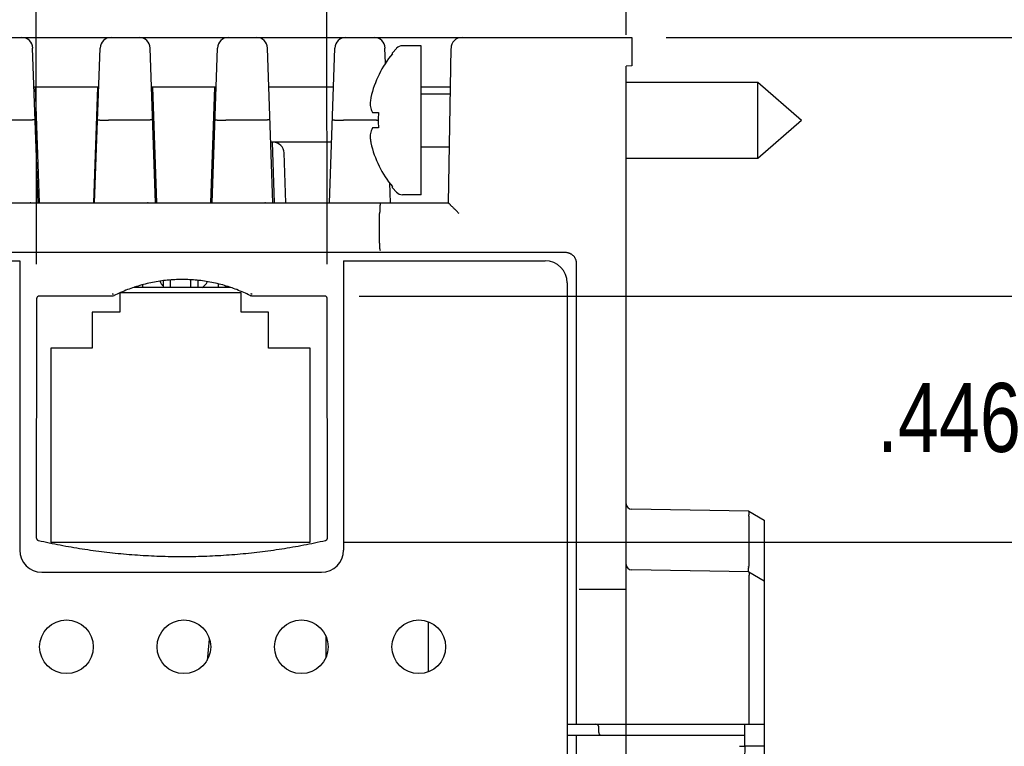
# Model space of a CAD drawing. Header units: inches. Extents: x 0 to 22, y 0 to 17.
# Tile 24 of 44: x 11.8 to 13.6, y 5 to 6.3. Entities that reach past the tile are written whole.
import ezdxf

# ---------------------------------------------------------------- set-up
doc = ezdxf.new("R2010")
doc.units = ezdxf.units.IN
doc.header["$LTSCALE"] = 1.21
doc.header["$MEASUREMENT"] = 0
doc.layers.get('0').update_dxf_attribs({"linetype": 'CONTINUOUS'})
doc.layers.add('DIMENSIONS', color=7, linetype='CONTINUOUS')
doc.styles.get("Standard").update_dxf_attribs({"font": 'txt', "width": 0.8})
doc.dimstyles.new('DIMSTYLE_1', dxfattribs={"dimtxt": 0.125, "dimasz": 0.18, "dimexe": 0.18, "dimexo": 0.0625, "dimgap": 0.09, "dimtad": 0, "dimtih": 1, "dimtoh": 1, "dimdec": 3, "dimzin": 4, "dimdsep": 46, "dimtxsty": 'STANDARD', "dimblk": '_FILLED', "dimblk1": '_FILLED', "dimblk2": '_FILLED', "dimcen": 0.09, "dimadec": 0, "dimazin": 0, "dimtp": 0.01, "dimtm": 0.01, "dimtfac": 1, "dimtdec": 3, "dimtofl": 0, "dimtmove": 0, "dimatfit": 3, "dimldrblk": '_FILLED', "dimfxl": 1, "dimtolj": 1, "dimtzin": 4, "dimarcsym": 0})

# ---------------------------------------------------------------- blocks, each defined once
blk = doc.blocks.new('_FILLED')
at = {"color": 0, "linetype": 'BYBLOCK'}
blk.add_solid([(0, 0), (-1, 0.1736), (-1, -0.1736)], dxfattribs=at)
blk = doc.blocks.new('*D5')
at = {"layer": 'DIMENSIONS', "color": 2, "linetype": 'CONTINUOUS'}
for p, q in [((14.6102, 6.268), (14.6102, 6.628)), ((12.9448, 6.268), (14.7352, 6.268)), ((12.3877, 5.7993), (14.7352, 5.7993)), ((14.6102, 5.7993), (14.6102, 5.4393))]:
    blk.add_line(p, q, dxfattribs=at)
at = {"layer": 'DIMENSIONS', "color": 2, "linetype": 'CONTINUOUS', "xscale": 0.18, "yscale": 0.18, "zscale": 0.18}
for p, rotation in [((14.6102, 6.268), 270), ((14.6102, 5.7993), 90)]:
    blk.add_blockref('_FILLED', p, dxfattribs=dict(at, rotation=rotation))
at = {"layer": 'DIMENSIONS', "color": 2, "linetype": 'CONTINUOUS', "width": 0.8}
for s, p in [('.469', (14.0477, 5.9682)), ('[', (14.5727, 5.9682)), ('11.9', (14.6727, 5.9682)), (']', (15.0727, 5.9682))]:
    blk.add_text(s, height=0.125, dxfattribs=at).set_placement(p)
blk = doc.blocks.new('*D6')
at = {"layer": 'DIMENSIONS', "color": 2, "linetype": 'CONTINUOUS'}
for p, q in [((13.9403, 5.7993), (13.9403, 6.1593)), ((12.3877, 5.7993), (14.0653, 5.7993)), ((12.3613, 5.353), (14.0653, 5.353)), ((13.9403, 5.353), (13.9403, 4.993))]:
    blk.add_line(p, q, dxfattribs=at)
at = {"layer": 'DIMENSIONS', "color": 2, "linetype": 'CONTINUOUS', "xscale": 0.18, "yscale": 0.18, "zscale": 0.18}
for p, rotation in [((13.9403, 5.7993), 270), ((13.9403, 5.353), 90)]:
    blk.add_blockref('_FILLED', p, dxfattribs=dict(at, rotation=rotation))
at = {"layer": 'DIMENSIONS', "color": 2, "linetype": 'CONTINUOUS', "width": 0.8}
for s, p in [('.446', (13.3278, 5.5166)), ('[', (13.8528, 5.5166)), ('11.34', (13.9528, 5.5166)), (']', (14.4528, 5.5166))]:
    blk.add_text(s, height=0.125, dxfattribs=at).set_placement(p)
blk = doc.blocks.new('*D10')
at = {"layer": 'DIMENSIONS', "color": 2, "linetype": 'CONTINUOUS'}
for p, q in [((12.3301, 5.8568), (12.3286, 7.1436)), ((12.8722, 6.2726), (12.8712, 7.1443)), ((12.6, 7.019), (11.8469, 7.018)), ((12.3287, 7.0186), (12.6, 7.019)), ((12.8713, 7.0193), (12.6, 7.019))]:
    blk.add_line(p, q, dxfattribs=at)
at = {"layer": 'DIMENSIONS', "color": 2, "linetype": 'CONTINUOUS', "xscale": 0.18, "yscale": 0.18, "zscale": 0.18}
for p, rotation in [((12.3287, 7.0186), 180.06987), ((12.8713, 7.0193), 0.06987)]:
    blk.add_blockref('_FILLED', p, dxfattribs=dict(at, rotation=rotation))
at = {"layer": 'DIMENSIONS', "color": 2, "linetype": 'CONTINUOUS', "width": 0.8}
for s, p in [('[', (11.0844, 6.9555)), (']', (11.6844, 6.9555)), ('.543', (10.5594, 6.9555)), ('13.78', (11.1844, 6.9555))]:
    blk.add_text(s, height=0.125, dxfattribs=at).set_placement(p)
blk = doc.blocks.new('*D11')
at = {"layer": 'DIMENSIONS', "color": 2, "linetype": 'CONTINUOUS'}
for p, q in [((11.8029, 5.8568), (11.8017, 6.8277)), ((12.3301, 5.8568), (12.3289, 6.8283)), ((12.0655, 6.703), (11.3139, 6.7021)), ((11.8018, 6.7027), (12.0655, 6.703)), ((12.3291, 6.7033), (12.0655, 6.703))]:
    blk.add_line(p, q, dxfattribs=at)
at = {"layer": 'DIMENSIONS', "color": 2, "linetype": 'CONTINUOUS', "xscale": 0.18, "yscale": 0.18, "zscale": 0.18}
for p, rotation in [((11.8018, 6.7027), 180.06987), ((12.3291, 6.7033), 0.06987)]:
    blk.add_blockref('_FILLED', p, dxfattribs=dict(at, rotation=rotation))
at = {"layer": 'DIMENSIONS', "color": 2, "linetype": 'CONTINUOUS', "width": 0.8}
for s, p in [('[', (10.5514, 6.6395)), (']', (11.1514, 6.6395)), ('.527', (10.0264, 6.6395)), ('13.39', (10.6514, 6.6395))]:
    blk.add_text(s, height=0.125, dxfattribs=at).set_placement(p)
blk = doc.blocks.new('*D12')
at = {"layer": 'DIMENSIONS', "color": 2, "linetype": 'CONTINUOUS'}
for p, q in [((9.5733, 6.1528), (9.5733, 7.4929)), ((12.8723, 6.2726), (12.8723, 7.4929)), ((9.5733, 7.3679), (10.4911, 7.3679)), ((12.8723, 7.3679), (11.9411, 7.3679))]:
    blk.add_line(p, q, dxfattribs=at)
at = {"layer": 'DIMENSIONS', "color": 2, "linetype": 'CONTINUOUS', "xscale": 0.18, "yscale": 0.18, "zscale": 0.18, "rotation": 180}
blk.add_blockref('_FILLED', (9.5733, 7.3679), dxfattribs=at)
at = {"layer": 'DIMENSIONS', "color": 2, "linetype": 'CONTINUOUS', "xscale": 0.18, "yscale": 0.18, "zscale": 0.18}
blk.add_blockref('_FILLED', (12.8723, 7.3679), dxfattribs=at)
at = {"layer": 'DIMENSIONS', "color": 2, "linetype": 'CONTINUOUS', "width": 0.8}
for s, p in [('3.299', (10.5536, 7.3054)), ('[', (11.1786, 7.3054)), ('83.79', (11.2786, 7.3054)), (']', (11.7786, 7.3054))]:
    blk.add_text(s, height=0.125, dxfattribs=at).set_placement(p)

msp = doc.modelspace()

# ---------------------------------------------------------------- linework, layer by layer
at = {"color": 7, "linetype": 'CONTINUOUS'}
for p, q in [((10.3078, 6.268), (12.8823, 6.268)), ((12.5003, 6.253), (12.4664, 6.253)), ((12.5003, 5.983), (12.5003, 6.253)), ((12.8823, 6.268), (12.8823, 6.2164)), ((11.8056, 5.968), (11.7958, 6.2487)), ((11.9082, 5.968), (11.918, 6.2487)), ((12.0186, 5.968), (12.0088, 6.2487)), ((12.1212, 5.968), (12.131, 6.2487)), ((12.2316, 5.968), (12.2218, 6.2487)), ((12.3342, 5.968), (12.344, 6.2487)), ((12.4358, 6.2215), (12.4348, 6.2487)), ((12.4555, 6.2483), (12.4483, 6.2403)), ((12.4483, 6.2383), (12.4483, 6.2403)), ((12.5497, 5.968), (12.5546, 6.2483)), ((12.8823, 6.2164), (12.8723, 6.216)), ((12.8723, 4.328), (12.8723, 6.216)), ((12.8723, 6.187), (13.1109, 6.187)), ((13.1109, 6.049), (13.1109, 6.187)), ((13.1109, 6.187), (13.1903, 6.118)), ((11.9155, 6.178), (11.7983, 6.178)), ((11.8004, 6.178), (11.8077, 5.968)), ((11.9134, 6.178), (11.9061, 5.968)), ((12.1285, 6.178), (12.0113, 6.178)), ((12.0134, 6.178), (12.0207, 5.968)), ((12.1191, 5.968), (12.1264, 6.178)), ((12.3415, 6.178), (12.2243, 6.178)), ((12.5534, 6.178), (12.5003, 6.178)), ((12.5003, 6.166), (12.5532, 6.166)), ((12.412, 6.132), (12.4225, 6.132)), ((11.7804, 6.118), (11.7204, 6.118)), ((11.9934, 6.118), (11.9334, 6.118)), ((12.2064, 6.118), (12.1464, 6.118)), ((12.4194, 6.118), (12.3594, 6.118)), ((13.1109, 6.049), (13.1903, 6.118)), ((12.4225, 6.104), (12.412, 6.104)), ((12.338, 6.078), (12.2278, 6.078)), ((12.2299, 6.0779), (12.2337, 5.968)), ((12.2551, 5.968), (12.252, 6.0587)), ((12.5003, 6.07), (12.5515, 6.07)), ((12.8723, 6.049), (13.1109, 6.049)), ((12.4446, 5.968), (12.4434, 6.0042)), ((12.4483, 5.9956), (12.4483, 5.9976)), ((12.4555, 5.9876), (12.4483, 5.9956)), ((12.5003, 5.983), (12.4664, 5.983)), ((10.5496, 5.968), (12.5497, 5.968)), ((12.425, 5.9023), (12.4251, 5.9487)), ((10.4357, 5.863), (11.7723, 5.863)), ((11.7723, 5.863), (11.7723, 5.3386)), ((12.3596, 5.863), (12.7253, 5.863)), ((12.3596, 5.863), (12.3596, 5.3386)), ((12.7823, 5.023), (12.7823, 5.858)), ((12.0328, 5.815), (12.0328, 5.8271)), ((12.0458, 5.815), (12.0458, 5.8284)), ((12.0828, 5.815), (12.0828, 5.8288)), ((12.0958, 5.815), (12.0958, 5.8277)), ((12.7653, 5.823), (12.7653, 4.7216)), ((12.1738, 5.805), (11.9538, 5.805)), ((11.9538, 5.805), (11.9538, 5.77)), ((12.1545, 5.815), (11.9795, 5.815)), ((11.9828, 5.815), (11.9828, 5.816)), ((11.9958, 5.815), (11.9958, 5.8199)), ((12.1328, 5.815), (12.1328, 5.8212)), ((12.1458, 5.815), (12.1458, 5.8177)), ((12.1738, 5.77), (12.1738, 5.805)), ((11.8029, 5.7943), (11.8024, 5.361)), ((11.941, 5.7993), (11.8079, 5.7993)), ((12.3252, 5.7993), (12.193, 5.7993)), ((12.3307, 5.361), (12.3302, 5.7943)), ((11.9538, 5.77), (11.9038, 5.77)), ((11.9038, 5.77), (11.9038, 5.705)), ((12.2238, 5.77), (12.1738, 5.77)), ((12.2238, 5.705), (12.2238, 5.77)), ((11.9038, 5.705), (11.8288, 5.705)), ((11.8288, 5.705), (11.8288, 5.353)), ((12.2988, 5.705), (12.2238, 5.705)), ((12.2988, 5.353), (12.2988, 5.705)), ((13.0944, 5.4091), (12.8821, 5.4128)), ((13.0944, 5.4091), (13.1223, 5.393)), ((13.0944, 5.3991), (13.0944, 5.3091)), ((13.1223, 5.393), (13.1223, 4.785)), ((11.8288, 5.353), (12.2988, 5.353)), ((11.8123, 5.2986), (12.3196, 5.2986)), ((13.0944, 5.2991), (12.8821, 5.3028)), ((13.0944, 5.2991), (13.1223, 5.283)), ((13.0944, 5.2891), (13.0944, 5.023)), ((12.8071, 5.268), (12.8723, 5.268)), ((12.5133, 5.2087), (12.5133, 5.118)), ((12.3273, 5.1818), (12.3273, 5.1449)), ((12.116, 5.1771), (12.112, 5.1388)), ((12.7653, 5.023), (13.1223, 5.023)), ((12.8226, 5.0079), (12.8224, 5.0181)), ((13.0872, 5.003), (13.0877, 5.023)), ((12.7653, 5.003), (13.0877, 5.003)), ((12.7823, 4.6663), (12.7823, 5.003)), ((12.8233, 5.0054), (12.8234, 5.003)), ((13.0877, 4.983), (13.0877, 5.003)), ((13.0779, 4.983), (13.087, 4.983)), ((13.1223, 4.983), (13.0874, 4.983))]:
    msp.add_line(p, q, dxfattribs=at)
for points in [[(11.7923, 5.968), (11.7914, 5.968), (11.791, 5.968)], [(12.0053, 5.968), (12.0044, 5.968), (12.004, 5.968)], [(12.2183, 5.968), (12.2174, 5.968), (12.217, 5.968)]]:
    msp.add_lwpolyline(points, dxfattribs=at)
for centre in [(11.8571, 5.1634), (12.0701, 5.1634), (12.2831, 5.1634), (12.4961, 5.1634)]:
    msp.add_circle(centre, 0.0486, dxfattribs=at)
for centre, radius, start, end in [((11.7759, 6.248), 0.02, 2, 90), ((11.938, 6.248), 0.02, 90, 178), ((11.9889, 6.248), 0.02, 2, 90), ((12.151, 6.248), 0.02, 90, 178), ((12.2019, 6.248), 0.02, 2, 90), ((12.364, 6.248), 0.02, 90, 178), ((12.4149, 6.248), 0.02, 2, 90), ((12.4664, 6.238), 0.015, 90, 136.356), ((12.5746, 6.248), 0.02, 90, 179), ((12.5922, 6.118), 0.1876, 140.0817, 167.33), ((12.232, 6.058), 0.02, 2, 90), ((12.5922, 6.118), 0.1876, 192.67, 219.9183), ((12.4664, 5.998), 0.015, 223.644, 270), ((12.7253, 5.823), 0.04, 0, 90), ((12.0455, 5.833), 0.02, 198.4819, 230.7392), ((12.0943, 5.833), 0.02, 295.7188, 337.7714), ((12.8823, 5.4228), 0.01, 179.9996, 269), ((11.8123, 5.3386), 0.04, 180, 270), ((12.3196, 5.3386), 0.04, 270, 360), ((12.8823, 5.3128), 0.01, 179.9996, 269), ((12.8174, 5.018), 0.005, 1, 90), ((12.8276, 5.008), 0.005, 181, 240.3333)]:
    msp.add_arc(centre, radius, start, end, dxfattribs=at)
for points, knots in [([(12.4092, 6.1591), (12.409, 6.1578), (12.4086, 6.1551), (12.4081, 6.151), (12.4079, 6.1483), (12.4078, 6.147)], [0, 0, 0, 0, 0.336744, 0.67005, 1, 1, 1, 1]), ([(12.4078, 6.147), (12.408, 6.1454), (12.4086, 6.1421), (12.41, 6.137), (12.4113, 6.1337), (12.412, 6.132)], [0, 0, 0, 0, 0.313298, 0.638874, 1, 1, 1, 1]), ([(12.4225, 6.132), (12.4226, 6.132), (12.4227, 6.132), (12.4228, 6.1319), (12.4229, 6.1319), (12.423, 6.1319)], [0, 0, 0, 0, 0.332161, 0.665456, 1, 1, 1, 1]), ([(12.423, 6.1319), (12.4228, 6.1288), (12.4225, 6.1226), (12.4225, 6.1133), (12.4228, 6.1071), (12.423, 6.104)], [0, 0, 0, 0, 0.333268, 0.666732, 1, 1, 1, 1]), ([(11.8004, 6.1183), (11.8004, 6.1183), (11.8003, 6.1184), (11.8, 6.1183), (11.7996, 6.1184), (11.799, 6.1184), (11.7983, 6.1184), (11.7974, 6.1184), (11.7963, 6.1184), (11.7951, 6.1184), (11.7938, 6.1183), (11.7924, 6.1183), (11.7909, 6.1183), (11.7893, 6.1182), (11.7876, 6.1182), (11.7859, 6.1181), (11.7841, 6.1181), (11.7822, 6.118), (11.781, 6.118), (11.7804, 6.118)], [0, 0, 0, 0, 0.006396, 0.019021, 0.040036, 0.069262, 0.106461, 0.151309, 0.203397, 0.262401, 0.32765, 0.398736, 0.47487, 0.555595, 0.640084, 0.727759, 0.817564, 0.908794, 1, 1, 1, 1]), ([(11.9134, 6.1183), (11.9134, 6.1183), (11.9135, 6.1185), (11.9138, 6.1183), (11.9142, 6.1184), (11.9148, 6.1184), (11.9156, 6.1184), (11.9164, 6.1184), (11.9175, 6.1184), (11.9187, 6.1183), (11.92, 6.1183), (11.9214, 6.1183), (11.9229, 6.1183), (11.9245, 6.1182), (11.9262, 6.1182), (11.928, 6.1181), (11.9298, 6.1181), (11.9316, 6.118), (11.9328, 6.118), (11.9334, 6.118)], [0, 0, 0, 0, 0.007399, 0.019934, 0.040828, 0.069955, 0.107066, 0.151831, 0.203848, 0.262795, 0.327994, 0.399035, 0.475128, 0.555817, 0.640278, 0.727928, 0.817703, 0.90888, 1, 1, 1, 1]), ([(12.0134, 6.1183), (12.0134, 6.1183), (12.0133, 6.1184), (12.013, 6.1183), (12.0126, 6.1184), (12.012, 6.1184), (12.0113, 6.1184), (12.0104, 6.1184), (12.0093, 6.1184), (12.0081, 6.1184), (12.0068, 6.1183), (12.0054, 6.1183), (12.0039, 6.1183), (12.0023, 6.1182), (12.0006, 6.1182), (11.9989, 6.1181), (11.9971, 6.1181), (11.9952, 6.118), (11.994, 6.118), (11.9934, 6.118)], [0, 0, 0, 0, 0.006396, 0.019021, 0.040036, 0.069262, 0.106461, 0.151309, 0.203397, 0.262401, 0.32765, 0.398736, 0.47487, 0.555595, 0.640084, 0.727759, 0.817564, 0.908794, 1, 1, 1, 1]), ([(12.1264, 6.1183), (12.1264, 6.1183), (12.1265, 6.1185), (12.1268, 6.1183), (12.1272, 6.1184), (12.1278, 6.1184), (12.1286, 6.1184), (12.1294, 6.1184), (12.1305, 6.1184), (12.1317, 6.1183), (12.133, 6.1183), (12.1344, 6.1183), (12.1359, 6.1183), (12.1375, 6.1182), (12.1392, 6.1182), (12.141, 6.1181), (12.1428, 6.1181), (12.1446, 6.118), (12.1458, 6.118), (12.1464, 6.118)], [0, 0, 0, 0, 0.007399, 0.019934, 0.040828, 0.069955, 0.107066, 0.151831, 0.203848, 0.262795, 0.327994, 0.399035, 0.475128, 0.555817, 0.640278, 0.727928, 0.817703, 0.90888, 1, 1, 1, 1]), ([(12.2264, 6.1183), (12.2264, 6.1183), (12.2263, 6.1184), (12.226, 6.1183), (12.2256, 6.1184), (12.225, 6.1184), (12.2243, 6.1184), (12.2234, 6.1184), (12.2223, 6.1184), (12.2211, 6.1184), (12.2198, 6.1183), (12.2184, 6.1183), (12.2169, 6.1183), (12.2153, 6.1182), (12.2136, 6.1182), (12.2119, 6.1181), (12.2101, 6.1181), (12.2082, 6.118), (12.207, 6.118), (12.2064, 6.118)], [0, 0, 0, 0, 0.006396, 0.019021, 0.040036, 0.069262, 0.106461, 0.151309, 0.203397, 0.262401, 0.32765, 0.398736, 0.47487, 0.555595, 0.640084, 0.727759, 0.817564, 0.908794, 1, 1, 1, 1]), ([(12.3394, 6.1183), (12.3394, 6.1183), (12.3395, 6.1185), (12.3398, 6.1183), (12.3402, 6.1184), (12.3408, 6.1184), (12.3416, 6.1184), (12.3424, 6.1184), (12.3435, 6.1184), (12.3447, 6.1183), (12.346, 6.1183), (12.3474, 6.1183), (12.3489, 6.1183), (12.3505, 6.1182), (12.3522, 6.1182), (12.354, 6.1181), (12.3558, 6.1181), (12.3576, 6.118), (12.3588, 6.118), (12.3594, 6.118)], [0, 0, 0, 0, 0.007399, 0.019934, 0.040828, 0.069955, 0.107066, 0.151831, 0.203848, 0.262795, 0.327994, 0.399035, 0.475128, 0.555817, 0.640278, 0.727928, 0.817703, 0.90888, 1, 1, 1, 1]), ([(12.4194, 6.118), (12.42, 6.118), (12.4211, 6.118), (12.4221, 6.1181), (12.4226, 6.1181)], [0, 0, 0, 0, 0.577212, 1, 1, 1, 1]), ([(12.412, 6.104), (12.4113, 6.1023), (12.41, 6.0989), (12.4086, 6.0939), (12.408, 6.0906), (12.4078, 6.089)], [0, 0, 0, 0, 0.361493, 0.687099, 1, 1, 1, 1]), ([(12.423, 6.104), (12.4229, 6.104), (12.4228, 6.104), (12.4227, 6.104), (12.4226, 6.104), (12.4225, 6.104)], [0, 0, 0, 0, 0.334544, 0.667839, 1, 1, 1, 1]), ([(12.4078, 6.089), (12.4079, 6.0876), (12.4081, 6.0849), (12.4086, 6.0809), (12.409, 6.0782), (12.4092, 6.0768)], [0, 0, 0, 0, 0.329922, 0.663226, 1, 1, 1, 1]), ([(12.4267, 5.968), (12.4266, 5.968), (12.4265, 5.9678), (12.4264, 5.9676), (12.4262, 5.9671), (12.4261, 5.9665), (12.4259, 5.9657), (12.4258, 5.9647), (12.4257, 5.9636), (12.4256, 5.9623), (12.4255, 5.9609), (12.4254, 5.9594), (12.4253, 5.9578), (12.4253, 5.9561), (12.4252, 5.9543), (12.4252, 5.9524), (12.4251, 5.9506), (12.4251, 5.9493), (12.4251, 5.9487)], [0, 0, 0, 0, 0.008948, 0.024976, 0.04951, 0.082831, 0.124728, 0.174777, 0.23276, 0.297944, 0.369837, 0.447898, 0.531106, 0.619057, 0.710789, 0.805294, 0.902118, 1, 1, 1, 1]), ([(12.5694, 5.9487), (12.5686, 5.9494), (12.5672, 5.9508), (12.5651, 5.953), (12.5631, 5.955), (12.5612, 5.9569), (12.5594, 5.9587), (12.5578, 5.9603), (12.5563, 5.9617), (12.555, 5.963), (12.5539, 5.9641), (12.5529, 5.9651), (12.5521, 5.9659), (12.5514, 5.9665), (12.5508, 5.967), (12.5504, 5.9674), (12.5501, 5.9677), (12.5499, 5.9679), (12.5498, 5.968), (12.5497, 5.968)], [0, 0, 0, 0, 0.111353, 0.220023, 0.324302, 0.422967, 0.514358, 0.597536, 0.672285, 0.7383, 0.795846, 0.845466, 0.88733, 0.921802, 0.949481, 0.970824, 0.986143, 0.995792, 1, 1, 1, 1]), ([(12.4265, 5.8816), (12.4265, 5.8816), (12.4264, 5.8818), (12.4262, 5.8821), (12.4261, 5.8827), (12.426, 5.8833), (12.4258, 5.8841), (12.4257, 5.8851), (12.4256, 5.8862), (12.4255, 5.8874), (12.4254, 5.8888), (12.4253, 5.8902), (12.4252, 5.8918), (12.4252, 5.8934), (12.4251, 5.8951), (12.425, 5.8968), (12.425, 5.8986), (12.425, 5.9004), (12.425, 5.9016), (12.425, 5.9023)], [0, 0, 0, 0, 0.010925, 0.02881, 0.054034, 0.08668, 0.126572, 0.17326, 0.226568, 0.285995, 0.350882, 0.421001, 0.495599, 0.573948, 0.655717, 0.739901, 0.82575, 0.912861, 1, 1, 1, 1]), ([(12.7623, 5.878), (12.6253, 5.878), (12.3522, 5.878), (11.9439, 5.878), (11.6726, 5.878), (11.5374, 5.878)], [0, 0, 0, 0, 0.33554, 0.668873, 1, 1, 1, 1]), ([(12.7823, 5.858), (12.7823, 5.8586), (12.7823, 5.8598), (12.782, 5.8617), (12.7816, 5.8635), (12.781, 5.8652), (12.7802, 5.8669), (12.7794, 5.8685), (12.7783, 5.8701), (12.7771, 5.8715), (12.7758, 5.8728), (12.7744, 5.874), (12.7729, 5.875), (12.7713, 5.8759), (12.7696, 5.8766), (12.7678, 5.8772), (12.766, 5.8777), (12.7642, 5.8779), (12.763, 5.878), (12.7623, 5.878)], [0, 0, 0, 0, 0.058918, 0.117818, 0.176658, 0.235512, 0.294288, 0.353106, 0.411841, 0.47064, 0.52936, 0.588159, 0.646894, 0.705712, 0.764488, 0.823342, 0.882182, 0.941082, 1, 1, 1, 1]), ([(12.1545, 5.815), (12.1541, 5.8151), (12.1495, 5.8167), (12.1405, 5.8194), (12.1274, 5.8227), (12.1141, 5.8253), (12.1007, 5.8273), (12.0873, 5.8286), (12.0738, 5.8293), (12.0602, 5.8293), (12.0467, 5.8286), (12.0333, 5.8273), (12.0199, 5.8253), (12.0067, 5.8227), (11.9935, 5.8194), (11.9845, 5.8167), (11.9799, 5.8151), (11.9795, 5.815)], [0, 0, 0, 0, 0.006789, 0.082617, 0.158489, 0.234423, 0.310329, 0.386143, 0.462032, 0.537968, 0.613857, 0.689671, 0.765577, 0.841511, 0.917383, 0.993211, 1, 1, 1, 1]), ([(11.9795, 5.815), (11.9756, 5.8137), (11.9675, 5.8108), (11.9596, 5.8075), (11.9554, 5.8056)], [0, 0, 0, 0, 0.476563, 1, 1, 1, 1]), ([(11.8079, 5.7993), (11.8077, 5.7993), (11.8073, 5.7993), (11.8066, 5.7992), (11.806, 5.799), (11.8054, 5.7987), (11.8049, 5.7983), (11.8044, 5.7979), (11.804, 5.7974), (11.8036, 5.7968), (11.8033, 5.7962), (11.8031, 5.7956), (11.803, 5.795), (11.8029, 5.7945), (11.8029, 5.7943)], [0, 0, 0, 0, 0.083054, 0.166821, 0.250574, 0.333586, 0.416583, 0.500288, 0.583976, 0.66692, 0.749849, 0.833488, 0.917113, 1, 1, 1, 1]), ([(11.9424, 5.8031), (11.9423, 5.803), (11.9419, 5.8028), (11.9414, 5.8027), (11.9408, 5.8026), (11.9404, 5.8026), (11.9402, 5.8026)], [0, 0, 0, 0, 0.249998, 0.5, 0.750002, 1, 1, 1, 1]), ([(11.9422, 5.7993), (11.942, 5.7994), (11.9418, 5.7994), (11.9414, 5.7993), (11.9411, 5.7993), (11.941, 5.7993)], [0, 0, 0, 0, 0.342083, 0.67219, 1, 1, 1, 1]), ([(11.9432, 5.7999), (11.9431, 5.7998), (11.9429, 5.7997), (11.9425, 5.7996), (11.9423, 5.7994), (11.9422, 5.7993)], [0, 0, 0, 0, 0.330623, 0.660596, 1, 1, 1, 1]), ([(12.1919, 5.7993), (12.1918, 5.7994), (12.1915, 5.7996), (12.1911, 5.7997), (12.1909, 5.7998), (12.1908, 5.7999)], [0, 0, 0, 0, 0.339404, 0.669377, 1, 1, 1, 1]), ([(12.1938, 5.8026), (12.1936, 5.8026), (12.1932, 5.8026), (12.1927, 5.8027), (12.1921, 5.8028), (12.1917, 5.803), (12.1916, 5.8031)], [0, 0, 0, 0, 0.249968, 0.49998, 0.749992, 1, 1, 1, 1]), ([(12.193, 5.7993), (12.1929, 5.7993), (12.1927, 5.7993), (12.1923, 5.7994), (12.192, 5.7994), (12.1919, 5.7993)], [0, 0, 0, 0, 0.32781, 0.657917, 1, 1, 1, 1]), ([(12.3302, 5.7943), (12.3302, 5.7945), (12.3302, 5.795), (12.33, 5.7956), (12.3298, 5.7962), (12.3295, 5.7968), (12.3292, 5.7974), (12.3287, 5.7979), (12.3283, 5.7983), (12.3277, 5.7987), (12.3271, 5.799), (12.3265, 5.7992), (12.3259, 5.7993), (12.3254, 5.7993), (12.3252, 5.7993)], [0, 0, 0, 0, 0.082887, 0.166512, 0.250151, 0.33308, 0.416024, 0.499712, 0.583417, 0.666414, 0.749426, 0.833179, 0.916946, 1, 1, 1, 1]), ([(13.0945, 5.4004), (13.0945, 5.4002), (13.0944, 5.3999), (13.0944, 5.3995), (13.0944, 5.3992), (13.0944, 5.3991)], [0, 0, 0, 0, 0.338368, 0.670488, 1, 1, 1, 1]), ([(13.0945, 5.4004), (13.0946, 5.4007), (13.0948, 5.4014), (13.095, 5.4025), (13.0951, 5.4035), (13.0952, 5.4044), (13.0953, 5.4053), (13.0953, 5.4061), (13.0953, 5.4068), (13.0952, 5.4075), (13.0951, 5.408), (13.095, 5.4085), (13.0948, 5.4088), (13.0946, 5.409), (13.0945, 5.409)], [0, 0, 0, 0, 0.124518, 0.245007, 0.359553, 0.466506, 0.565749, 0.65701, 0.738885, 0.810375, 0.87172, 0.923297, 0.965426, 1, 1, 1, 1]), ([(11.8024, 5.361), (11.8024, 5.3608), (11.8024, 5.3604), (11.8026, 5.3597), (11.8028, 5.3591), (11.8031, 5.3585), (11.8035, 5.3579), (11.8039, 5.3574), (11.8045, 5.357), (11.805, 5.3566), (11.8056, 5.3563), (11.8061, 5.3562), (11.8063, 5.3562)], [0, 0, 0, 0, 0.100005, 0.200534, 0.300674, 0.400212, 0.500451, 0.600653, 0.700085, 0.80005, 0.900326, 1, 1, 1, 1]), ([(12.3268, 5.3562), (12.3271, 5.3562), (12.3275, 5.3563), (12.3281, 5.3566), (12.3287, 5.357), (12.3292, 5.3574), (12.3297, 5.3579), (12.33, 5.3585), (12.3303, 5.3591), (12.3306, 5.3597), (12.3307, 5.3604), (12.3307, 5.3608), (12.3307, 5.361)], [0, 0, 0, 0, 0.099674, 0.19995, 0.299915, 0.399347, 0.499549, 0.599788, 0.699326, 0.799466, 0.899995, 1, 1, 1, 1]), ([(11.8063, 5.3562), (11.8194, 5.3532), (11.8458, 5.3477), (11.8856, 5.3408), (11.9256, 5.3353), (11.9657, 5.3311), (12.006, 5.3284), (12.0464, 5.327), (12.0868, 5.327), (12.1271, 5.3284), (12.1674, 5.3311), (12.2076, 5.3353), (12.2476, 5.3408), (12.2874, 5.3477), (12.3137, 5.3532), (12.3268, 5.3562)], [0, 0, 0, 0, 0.076924, 0.153851, 0.23077, 0.307698, 0.384614, 0.461543, 0.538457, 0.615386, 0.692302, 0.76923, 0.846149, 0.923076, 1, 1, 1, 1]), ([(13.0942, 5.3078), (13.0942, 5.3075), (13.094, 5.3068), (13.0938, 5.3057), (13.0937, 5.3047), (13.0936, 5.3038), (13.0935, 5.3029), (13.0935, 5.3021), (13.0935, 5.3013), (13.0936, 5.3007), (13.0937, 5.3002), (13.0938, 5.2997), (13.094, 5.2994), (13.0942, 5.2992), (13.0942, 5.2992)], [0, 0, 0, 0, 0.124518, 0.245007, 0.359553, 0.466506, 0.565749, 0.65701, 0.738885, 0.810375, 0.87172, 0.923297, 0.965426, 1, 1, 1, 1]), ([(13.0942, 5.3078), (13.0943, 5.308), (13.0943, 5.3083), (13.0944, 5.3087), (13.0944, 5.309), (13.0944, 5.3091)], [0, 0, 0, 0, 0.338368, 0.670488, 1, 1, 1, 1]), ([(13.0945, 5.2904), (13.0945, 5.2902), (13.0944, 5.2899), (13.0944, 5.2895), (13.0944, 5.2892), (13.0944, 5.2891)], [0, 0, 0, 0, 0.338368, 0.670488, 1, 1, 1, 1]), ([(13.0945, 5.299), (13.0946, 5.299), (13.0948, 5.2988), (13.095, 5.2985), (13.0951, 5.298), (13.0952, 5.2975), (13.0953, 5.2968), (13.0953, 5.2961), (13.0953, 5.2953), (13.0952, 5.2944), (13.0951, 5.2935), (13.095, 5.2925), (13.0948, 5.2914), (13.0946, 5.2907), (13.0945, 5.2904)], [0, 0, 0, 0, 0.034574, 0.076703, 0.12828, 0.189625, 0.261115, 0.34299, 0.434251, 0.533494, 0.640447, 0.754993, 0.875482, 1, 1, 1, 1]), ([(12.7871, 5.268), (12.7872, 5.268), (12.7873, 5.268), (12.7877, 5.268), (12.7882, 5.268), (12.7889, 5.268), (12.7898, 5.268), (12.7908, 5.268), (12.792, 5.268), (12.7933, 5.268), (12.7948, 5.268), (12.7963, 5.268), (12.7979, 5.268), (12.7997, 5.268), (12.8015, 5.268), (12.8033, 5.268), (12.8052, 5.268), (12.8064, 5.268), (12.8071, 5.268)], [0, 0, 0, 0, 0.009441, 0.02777, 0.054836, 0.090436, 0.134202, 0.185723, 0.244734, 0.31047, 0.382403, 0.460004, 0.542277, 0.628822, 0.718711, 0.810961, 0.905127, 1, 1, 1, 1]), ([(13.0874, 4.983), (13.087, 4.9619), (13.0865, 4.9178), (13.0866, 4.8482), (13.0866, 4.7997), (13.0866, 4.7743)], [0, 0, 0, 0, 0.302586, 0.634857, 1, 1, 1, 1])]:
    msp.add_open_spline(points, degree=3, knots=knots, dxfattribs=at)
for points in [[(11.9538, 5.8049), (11.9504, 5.8034), (11.9471, 5.8018), (11.9438, 5.8002)], [(11.9554, 5.8056), (11.9549, 5.8054), (11.9543, 5.8052), (11.9538, 5.8049)], [(12.1661, 5.8108), (12.1623, 5.8123), (12.1584, 5.8137), (12.1545, 5.815)], [(12.1786, 5.8056), (12.1745, 5.8075), (12.1703, 5.8092), (12.1661, 5.8108)], [(12.1902, 5.8002), (12.1864, 5.8021), (12.1825, 5.8039), (12.1786, 5.8056)], [(11.9438, 5.8002), (11.9436, 5.8001), (11.9434, 5.8), (11.9432, 5.7999)], [(12.1908, 5.7999), (12.1906, 5.8), (12.1904, 5.8001), (12.1902, 5.8002)]]:
    msp.add_open_spline(points, degree=3, dxfattribs=at)

# ---------------------------------------------------------------- dimensions: what is measured, and where the dimension line sits
at = {"layer": 'DIMENSIONS', "color": 2, "linetype": 'CONTINUOUS'}
for base, p1, p2, angle, picture, middle in [((9.5733, 7.3679), (12.8723, 6.2726), (9.5733, 6.1528), 180, '*D12', (11.2161, 7.3679)), ((12.8713, 7.0193), (12.3301, 5.8568), (12.8722, 6.2726), 0.0699, '*D10', (11.1719, 7.018)), ((11.8018, 6.7027), (12.3301, 5.8568), (11.8029, 5.8568), 180.0699, '*D11', (10.6389, 6.702)), ((14.6102, 5.7993), (12.9448, 6.268), (12.3877, 5.7993), 270, '*D5', (14.6102, 6.0307)), ((13.9403, 5.7993), (12.3613, 5.353), (12.3877, 5.7993), 90, '*D6', (13.9403, 5.5791))]:
    dim = msp.add_linear_dim(base=base, p1=p1, p2=p2, angle=angle, dimstyle='DIMSTYLE_1', dxfattribs=at)
    dim.commit()
    dim.dimension.update_dxf_attribs({"geometry": picture, "text_midpoint": middle, "dimtype": 160})

doc.saveas('drawing.dxf')
